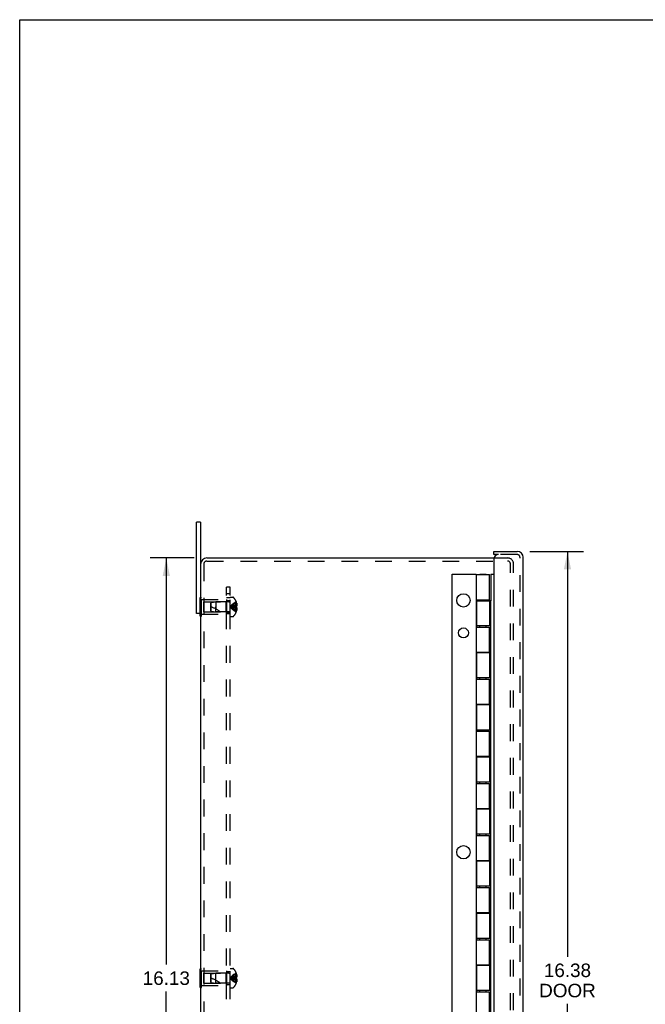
# Model space of a CAD drawing. Header units: inches. Extents: x 0 to 58.7, y 0 to 38.
# Tile 3 of 6: x 0 to 12, y 19.1 to 38. Entities that reach past the tile are written whole.
import ezdxf

# ---------------------------------------------------------------- set-up
doc = ezdxf.new("R2010")
doc.units = ezdxf.units.IN
doc.header["$LTSCALE"] = 3.22661
doc.header["$MEASUREMENT"] = 0
doc.linetypes.add('HIDDEN', pattern=[0.2, 0.1, -0.1])
doc.layers.get('0').update_dxf_attribs({"linetype": 'CONTINUOUS'})
for name, color, linetype in [('DEFAULT_2', 8, 'HIDDEN'), ('DIMENSIONS', 7, 'CONTINUOUS'), ('DOOR_ASSEMBLY', 7, 'CONTINUOUS'), ('SUBPANEL', 7, 'CONTINUOUS')]:
    doc.layers.add(name, color=color, linetype=linetype)
doc.styles.get("Standard").update_dxf_attribs({"font": 'arial.ttf'})
doc.dimstyles.new('DIMSTYLE_1', dxfattribs={"dimtxt": 0.258819, "dimasz": 0.345092, "dimexe": 0.09, "dimexo": 0.07, "dimgap": 0.0375, "dimtad": 0, "dimtih": 1, "dimtoh": 1, "dimzin": 4, "dimdsep": 46, "dimtxsty": 'Standard', "dimblk": '_FILLED', "dimblk1": '_FILLED', "dimblk2": '_FILLED', "dimcen": 0.09, "dimadec": 3, "dimazin": 1, "dimtfac": 1, "dimtdec": 3, "dimtofl": 0, "dimtmove": 0, "dimatfit": 3, "dimldrblk": '_FILLED', "dimfxl": 0, "dimtolj": 1, "dimtzin": 4, "dimarcsym": 0})

# ---------------------------------------------------------------- blocks, each defined once
blk = doc.blocks.new('_FILLED')
at = {"color": 0, "linetype": 'ByBlock'}
blk.add_solid([(0, 0), (-1, 0.2), (-1, -0.2)], dxfattribs=at)
blk = doc.blocks.new('*D1')
at = {"layer": 'DIMENSIONS', "color": 2, "linetype": 'Continuous'}
for p, q in [((9.783, 27.755), (10.813, 27.755)), ((10.503, 27.755), (10.503, 19.976)), ((10.503, 11.38), (10.503, 19.071)), ((9.783, 11.38), (10.813, 11.38))]:
    blk.add_line(p, q, dxfattribs=at)
at = {"layer": 'DIMENSIONS', "color": 2, "linetype": 'Continuous', "xscale": 0.3450920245, "yscale": 0.3450920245, "zscale": 0.3450920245}
for p, rotation in [((10.503, 27.755), 90), ((10.503, 11.38), 270)]:
    blk.add_blockref('_FILLED', p, dxfattribs=dict(at, rotation=rotation))
at = {"layer": 'DIMENSIONS', "color": 2, "linetype": 'Continuous', "insert": (10.503, 19.847), "char_height": 0.2588, "width": 1.08338, "attachment_point": 2, "line_spacing_factor": 0.9}
blk.add_mtext('16.38\\PDOOR', dxfattribs=at)
blk = doc.blocks.new('*D10')
at = {"layer": 'DIMENSIONS', "color": 2, "linetype": 'Continuous'}
for p, q in [((3.346, 27.63), (2.5, 27.63)), ((2.811, 27.63), (2.811, 19.826)), ((2.811, 11.505), (2.811, 19.308)), ((3.346, 11.505), (2.5, 11.505))]:
    blk.add_line(p, q, dxfattribs=at)
at = {"layer": 'DIMENSIONS', "color": 2, "linetype": 'Continuous', "xscale": 0.3450920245, "yscale": 0.3450920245, "zscale": 0.3450920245}
for p, rotation in [((2.811, 27.63), 90), ((2.811, 11.505), 270)]:
    blk.add_blockref('_FILLED', p, dxfattribs=dict(at, rotation=rotation))
at = {"layer": 'DIMENSIONS', "color": 2, "linetype": 'Continuous', "insert": (2.811, 19.696), "char_height": 0.2588, "width": 0.90442, "attachment_point": 2, "line_spacing_factor": 0.9}
blk.add_mtext('16.13', dxfattribs=at)

msp = doc.modelspace()

# ---------------------------------------------------------------- linework, layer by layer
at = {"color": 7, "linetype": 'Continuous'}
for p, q in [((0, 0), (0, 37.96)), ((0, 37.96), (58.666, 37.96)), ((3.468, 28.317), (3.393, 28.317)), ((3.468, 28.317), (3.468, 27.51)), ((3.468, 26.567), (3.393, 26.567)), ((3.463, 26.512), (3.463, 26.567)), ((3.463, 26.512), (3.468, 26.512)), ((3.463, 19.387), (3.463, 19.747)), ((3.463, 19.747), (3.468, 19.747)), ((3.463, 19.657), (3.468, 19.657)), ((3.463, 19.477), (3.468, 19.477)), ((3.463, 19.387), (3.468, 19.387))]:
    msp.add_line(p, q, dxfattribs=at)
at = {"color": 3, "linetype": 'Continuous'}
for p, q in [((3.393, 26.567), (3.393, 28.317)), ((3.588, 27.63), (9.097, 27.63)), ((3.468, 27.51), (3.468, 11.625))]:
    msp.add_line(p, q, dxfattribs=at)
msp.add_arc((3.588, 27.51), 0.12, 90, 180, dxfattribs=at)
at = {"layer": 'DEFAULT_2', "color": 8, "linetype": 'HIDDEN'}
for p, q in [((9.097, 27.63), (9.356, 27.63)), ((3.528, 27.51), (3.528, 11.625)), ((3.588, 27.57), (9.356, 27.57)), ((9.408, 11.855), (9.408, 27.518)), ((9.468, 11.855), (9.468, 27.518)), ((3.463, 26.567), (3.463, 26.872)), ((3.463, 26.872), (3.484, 26.872)), ((3.484, 26.512), (3.484, 26.872)), ((3.484, 26.832), (3.963, 26.832)), ((3.963, 26.832), (3.963, 26.552)), ((4.038, 26.506), (4.038, 26.879)), ((4.038, 26.879), (4.085, 26.879)), ((3.463, 26.782), (3.484, 26.782)), ((3.525, 26.787), (3.525, 26.597)), ((3.525, 26.787), (3.953, 26.787)), ((3.663, 26.766), (3.673, 26.777)), ((3.663, 26.618), (3.663, 26.766)), ((3.673, 26.777), (3.763, 26.786)), ((3.673, 26.607), (3.673, 26.777)), ((3.763, 26.786), (3.763, 26.692)), ((4.01, 26.786), (3.763, 26.786)), ((3.763, 26.598), (3.763, 26.692)), ((3.763, 26.692), (3.763, 26.65)), ((3.953, 26.787), (3.963, 26.797)), ((3.953, 26.787), (3.953, 26.597)), ((4.087, 26.701), (4.066, 26.698)), ((4.108, 26.703), (4.086, 26.701)), ((4.129, 26.705), (4.107, 26.703)), ((4.151, 26.708), (4.129, 26.705)), ((4.151, 26.677), (4.129, 26.679)), ((4.151, 26.792), (4.151, 26.791)), ((4.151, 26.791), (4.151, 26.79)), ((4.151, 26.79), (4.151, 26.708)), ((4.151, 26.761), (4.161, 26.761)), ((4.151, 26.727), (4.166, 26.727)), ((4.151, 26.708), (4.151, 26.707)), ((4.151, 26.708), (4.161, 26.708)), ((4.151, 26.707), (4.151, 26.705)), ((4.151, 26.679), (4.151, 26.677)), ((4.151, 26.677), (4.151, 26.594)), ((4.151, 26.677), (4.151, 26.677)), ((4.161, 26.677), (4.151, 26.677)), ((4.151, 26.657), (4.166, 26.657)), ((3.463, 26.602), (3.484, 26.602)), ((3.468, 26.512), (3.484, 26.512)), ((3.484, 26.552), (3.963, 26.552)), ((3.525, 26.597), (3.953, 26.597)), ((3.663, 26.618), (3.673, 26.607)), ((3.673, 26.607), (3.763, 26.598)), ((4.01, 26.598), (3.763, 26.598)), ((3.953, 26.597), (3.963, 26.587)), ((4.038, 26.506), (4.085, 26.506)), ((4.151, 26.624), (4.161, 26.624)), ((4.151, 26.594), (4.151, 26.593)), ((4.151, 26.593), (4.151, 26.593)), ((3.468, 19.747), (3.484, 19.747)), ((3.468, 19.657), (3.484, 19.657)), ((3.484, 19.387), (3.484, 19.747)), ((3.484, 19.707), (3.963, 19.707)), ((3.525, 19.662), (3.525, 19.472)), ((3.525, 19.662), (3.953, 19.662)), ((3.663, 19.641), (3.673, 19.652)), ((3.673, 19.652), (3.763, 19.661)), ((3.673, 19.482), (3.673, 19.652)), ((3.763, 19.473), (3.763, 19.661)), ((4.01, 19.661), (3.763, 19.661)), ((3.953, 19.662), (3.963, 19.672)), ((3.953, 19.662), (3.953, 19.472)), ((3.963, 19.707), (3.963, 19.427)), ((4.038, 19.381), (4.038, 19.754)), ((4.038, 19.754), (4.085, 19.754)), ((4.151, 19.667), (4.151, 19.666)), ((4.151, 19.666), (4.151, 19.665)), ((4.151, 19.665), (4.151, 19.583)), ((3.468, 19.477), (3.484, 19.477)), ((3.525, 19.472), (3.953, 19.472)), ((3.663, 19.493), (3.663, 19.641)), ((3.663, 19.493), (3.673, 19.482)), ((3.673, 19.482), (3.763, 19.473)), ((4.01, 19.473), (3.763, 19.473)), ((3.953, 19.472), (3.963, 19.462)), ((4.087, 19.576), (4.066, 19.573)), ((4.108, 19.578), (4.086, 19.576)), ((4.129, 19.58), (4.107, 19.578)), ((4.151, 19.583), (4.129, 19.58)), ((4.151, 19.552), (4.129, 19.554)), ((4.151, 19.636), (4.161, 19.636)), ((4.151, 19.602), (4.166, 19.602)), ((4.151, 19.583), (4.161, 19.583)), ((4.151, 19.583), (4.151, 19.582)), ((4.151, 19.57), (4.151, 19.567)), ((4.151, 19.552), (4.151, 19.469)), ((4.161, 19.552), (4.151, 19.552)), ((4.151, 19.552), (4.151, 19.552)), ((4.151, 19.532), (4.166, 19.532)), ((4.151, 19.499), (4.161, 19.499)), ((4.151, 19.469), (4.151, 19.468)), ((4.151, 19.468), (4.151, 19.468)), ((3.468, 19.387), (3.484, 19.387)), ((3.484, 19.427), (3.963, 19.427)), ((4.038, 19.381), (4.085, 19.381))]:
    msp.add_line(p, q, dxfattribs=at)
for points in [[(4.151, 26.791), (4.129, 26.778), (4.107, 26.763), (4.086, 26.747), (4.066, 26.73), (4.046, 26.711), (4.027, 26.692)], [(4.151, 26.761), (4.129, 26.751), (4.108, 26.741), (4.087, 26.73), (4.066, 26.718), (4.047, 26.705), (4.027, 26.692)], [(4.151, 26.727), (4.129, 26.722), (4.108, 26.717), (4.087, 26.711), (4.066, 26.705), (4.047, 26.699), (4.027, 26.692)], [(4.066, 26.698), (4.047, 26.695), (4.027, 26.692)], [(4.066, 26.698), (4.046, 26.695), (4.027, 26.692)], [(4.151, 26.593), (4.129, 26.606), (4.107, 26.621), (4.086, 26.637), (4.066, 26.654), (4.046, 26.673), (4.027, 26.692)], [(4.151, 26.624), (4.129, 26.633), (4.108, 26.643), (4.087, 26.654), (4.066, 26.666), (4.047, 26.679), (4.027, 26.692)], [(4.129, 26.679), (4.107, 26.681), (4.086, 26.683), (4.066, 26.686), (4.046, 26.689), (4.027, 26.692)], [(4.108, 26.681), (4.087, 26.683), (4.066, 26.686), (4.047, 26.689), (4.027, 26.692)], [(4.151, 26.657), (4.129, 26.662), (4.108, 26.667), (4.087, 26.673), (4.066, 26.679), (4.047, 26.685), (4.027, 26.692)], [(4.151, 26.692), (4.151, 26.695), (4.151, 26.697), (4.151, 26.7), (4.151, 26.702), (4.151, 26.705), (4.151, 26.707)], [(4.151, 26.702), (4.151, 26.7), (4.151, 26.697)], [(4.151, 26.677), (4.151, 26.679), (4.151, 26.682), (4.151, 26.684), (4.151, 26.687), (4.151, 26.689), (4.151, 26.692)], [(4.151, 26.687), (4.151, 26.684), (4.151, 26.682)], [(4.161, 26.761), (4.162, 26.756), (4.163, 26.752), (4.164, 26.748), (4.165, 26.744), (4.165, 26.739), (4.166, 26.735), (4.166, 26.731), (4.166, 26.727)], [(4.166, 26.727), (4.166, 26.725), (4.166, 26.722), (4.165, 26.72), (4.165, 26.718), (4.164, 26.715), (4.163, 26.713), (4.162, 26.71), (4.161, 26.708)], [(4.161, 26.677), (4.162, 26.674), (4.163, 26.671), (4.164, 26.669), (4.165, 26.667), (4.165, 26.664), (4.166, 26.662), (4.166, 26.659), (4.166, 26.657)], [(4.166, 26.657), (4.166, 26.653), (4.166, 26.649), (4.165, 26.645), (4.165, 26.64), (4.164, 26.636), (4.163, 26.632), (4.162, 26.628), (4.161, 26.624)], [(4.151, 19.666), (4.129, 19.653), (4.107, 19.638), (4.086, 19.622), (4.066, 19.605), (4.046, 19.586), (4.027, 19.567)], [(4.151, 19.636), (4.129, 19.626), (4.108, 19.616), (4.087, 19.605), (4.066, 19.593), (4.047, 19.58), (4.027, 19.567)], [(4.151, 19.602), (4.129, 19.597), (4.108, 19.592), (4.087, 19.586), (4.066, 19.58), (4.047, 19.574), (4.027, 19.567)], [(4.066, 19.573), (4.047, 19.57), (4.027, 19.567)], [(4.066, 19.573), (4.046, 19.57), (4.027, 19.567)], [(4.151, 19.468), (4.129, 19.481), (4.107, 19.496), (4.086, 19.512), (4.066, 19.529), (4.046, 19.548), (4.027, 19.567)], [(4.151, 19.532), (4.129, 19.537), (4.108, 19.542), (4.087, 19.548), (4.066, 19.554), (4.047, 19.56), (4.027, 19.567)], [(4.151, 19.499), (4.129, 19.508), (4.108, 19.518), (4.087, 19.529), (4.066, 19.541), (4.047, 19.554), (4.027, 19.567)], [(4.129, 19.554), (4.107, 19.556), (4.086, 19.558), (4.066, 19.561), (4.046, 19.564), (4.027, 19.567)], [(4.108, 19.556), (4.087, 19.558), (4.066, 19.561), (4.047, 19.564), (4.027, 19.567)], [(4.151, 19.57), (4.151, 19.572), (4.151, 19.575), (4.151, 19.577), (4.151, 19.58), (4.151, 19.582)], [(4.151, 19.567), (4.151, 19.564), (4.151, 19.562), (4.151, 19.559), (4.151, 19.557), (4.151, 19.554), (4.151, 19.552)], [(4.161, 19.636), (4.162, 19.631), (4.163, 19.627), (4.164, 19.623), (4.165, 19.619), (4.165, 19.614), (4.166, 19.61), (4.166, 19.606), (4.166, 19.602)], [(4.166, 19.602), (4.166, 19.6), (4.166, 19.597), (4.165, 19.595), (4.165, 19.593), (4.164, 19.59), (4.163, 19.588), (4.162, 19.585), (4.161, 19.583)], [(4.161, 19.552), (4.162, 19.549), (4.163, 19.546), (4.164, 19.544), (4.165, 19.542), (4.165, 19.539), (4.166, 19.537), (4.166, 19.534), (4.166, 19.532)], [(4.166, 19.532), (4.166, 19.528), (4.166, 19.524), (4.165, 19.52), (4.165, 19.515), (4.164, 19.511), (4.163, 19.507), (4.162, 19.503), (4.161, 19.499)]]:
    msp.add_lwpolyline(points, dxfattribs=at)
for centre, radius, start, end in [((9.356, 27.518), 0.112, 0, 90), ((3.588, 27.51), 0.06, 90, 180), ((9.356, 27.518), 0.052, 0, 90), ((4.085, 26.859), 0.02, 43.5138, 90), ((3.909, 26.692), 0.262, 22.3613, 43.5138), ((3.493, 26.147), 0.571, 52.1862, 72.6646), ((4.01, 26.814), 0.0282, 270, 360), ((3.909, 26.692), 0.261, 15.1941, 22.0894), ((4.01, 26.57), 0.0282, 0, 90), ((4.085, 26.526), 0.02, 270, 316.4862), ((3.909, 26.692), 0.262, 316.4862, 337.6387), ((3.909, 26.692), 0.261, 337.9106, 344.8059), ((4.01, 19.689), 0.0282, 270, 360), ((4.085, 19.734), 0.02, 43.5138, 90), ((3.909, 19.567), 0.262, 22.3613, 43.5138), ((3.909, 19.567), 0.261, 15.1941, 22.0894), ((3.493, 19.022), 0.571, 52.1862, 72.6646), ((4.01, 19.445), 0.0282, 0, 90), ((3.909, 19.567), 0.262, 316.4862, 337.6387), ((3.909, 19.567), 0.261, 337.9106, 344.8059), ((4.085, 19.401), 0.02, 270, 316.4862)]:
    msp.add_arc(centre, radius, start, end, dxfattribs=at)
at = {"layer": 'DOOR_ASSEMBLY', "color": 7, "linetype": 'Continuous'}
for p, q in [((9.093, 27.695), (9.093, 27.755)), ((9.183, 27.695), (9.093, 27.695)), ((8.29, 11.817), (8.29, 27.317)), ((8.29, 27.317), (8.753, 27.317)), ((8.748, 27.312), (8.761, 27.312)), ((8.753, 27.317), (8.753, 27.312)), ((8.823, 27.312), (8.823, 27.317)), ((8.823, 27.317), (8.946, 27.317)), ((8.946, 27.312), (8.946, 27.317)), ((9.035, 27.317), (9.035, 26.809)), ((9.035, 27.317), (9.093, 27.317)), ((8.751, 26.825), (8.751, 26.305)), ((8.751, 26.825), (8.761, 26.825)), ((8.823, 26.809), (8.823, 26.825)), ((8.946, 26.809), (8.946, 26.825)), ((9.035, 26.809), (9.007, 26.809)), ((9.035, 26.329), (9.035, 26.809)), ((8.751, 26.305), (8.761, 26.305)), ((8.823, 26.305), (8.823, 26.329)), ((8.946, 26.305), (8.946, 26.329)), ((9.035, 26.329), (9.007, 26.329)), ((9.035, 12.809), (9.035, 26.329)), ((8.751, 25.825), (8.751, 25.305)), ((8.751, 25.825), (8.761, 25.825)), ((8.823, 25.809), (8.823, 25.825)), ((8.946, 25.809), (8.946, 25.825)), ((9.035, 25.809), (9.007, 25.809)), ((8.823, 25.305), (8.823, 25.329)), ((8.946, 25.305), (8.946, 25.329)), ((9.035, 25.329), (9.007, 25.329)), ((8.751, 25.305), (8.761, 25.305)), ((8.751, 24.825), (8.751, 24.305)), ((8.751, 24.825), (8.761, 24.825)), ((8.823, 24.809), (8.823, 24.825)), ((8.946, 24.809), (8.946, 24.825)), ((9.035, 24.809), (9.007, 24.809)), ((8.751, 24.305), (8.761, 24.305)), ((8.823, 24.305), (8.823, 24.329)), ((8.946, 24.305), (8.946, 24.329)), ((9.035, 24.329), (9.007, 24.329)), ((8.751, 23.825), (8.751, 23.305)), ((8.751, 23.825), (8.761, 23.825)), ((8.823, 23.809), (8.823, 23.825)), ((8.946, 23.809), (8.946, 23.825)), ((9.035, 23.809), (9.007, 23.809)), ((8.751, 23.305), (8.761, 23.305)), ((8.823, 23.305), (8.823, 23.329)), ((8.946, 23.305), (8.946, 23.329)), ((9.035, 23.329), (9.007, 23.329)), ((8.751, 22.825), (8.751, 22.305)), ((8.751, 22.825), (8.761, 22.825)), ((8.823, 22.809), (8.823, 22.825)), ((8.946, 22.809), (8.946, 22.825)), ((9.035, 22.809), (9.007, 22.809)), ((8.751, 22.305), (8.761, 22.305)), ((8.823, 22.305), (8.823, 22.329)), ((8.946, 22.305), (8.946, 22.329)), ((9.035, 22.329), (9.007, 22.329)), ((8.751, 21.825), (8.751, 21.305)), ((8.751, 21.825), (8.761, 21.825)), ((8.823, 21.809), (8.823, 21.825)), ((8.946, 21.809), (8.946, 21.825)), ((9.035, 21.809), (9.007, 21.809)), ((8.751, 21.305), (8.761, 21.305)), ((8.823, 21.305), (8.823, 21.329)), ((8.946, 21.305), (8.946, 21.329)), ((9.035, 21.329), (9.007, 21.329)), ((8.751, 20.825), (8.761, 20.825)), ((8.751, 20.825), (8.751, 20.305)), ((8.823, 20.809), (8.823, 20.825)), ((8.946, 20.809), (8.946, 20.825)), ((9.035, 20.809), (9.007, 20.809)), ((8.751, 20.305), (8.761, 20.305)), ((8.823, 20.305), (8.823, 20.329)), ((8.946, 20.305), (8.946, 20.329)), ((9.035, 20.329), (9.007, 20.329)), ((8.751, 19.825), (8.761, 19.825)), ((8.751, 19.825), (8.751, 19.305)), ((8.823, 19.809), (8.823, 19.825)), ((8.946, 19.809), (8.946, 19.825)), ((9.035, 19.809), (9.007, 19.809)), ((8.751, 19.305), (8.761, 19.305)), ((8.823, 19.305), (8.823, 19.329)), ((8.946, 19.305), (8.946, 19.329)), ((9.035, 19.329), (9.007, 19.329))]:
    msp.add_line(p, q, dxfattribs=at)
at = {"layer": 'DOOR_ASSEMBLY', "color": 3, "linetype": 'Continuous'}
for p, q in [((9.093, 27.755), (9.541, 27.755)), ((9.093, 27.605), (9.093, 11.53)), ((9.653, 11.492), (9.653, 27.643)), ((8.761, 26.825), (8.761, 27.312)), ((8.761, 27.312), (9.007, 27.312)), ((9.007, 26.825), (9.007, 27.312)), ((8.758, 26.825), (8.758, 26.305)), ((8.761, 26.825), (9.007, 26.825)), ((8.761, 26.809), (8.761, 26.329)), ((8.761, 26.809), (9.007, 26.809)), ((9.007, 26.809), (9.007, 26.329)), ((9.007, 26.329), (8.761, 26.329)), ((8.761, 25.825), (8.761, 26.305)), ((8.761, 26.305), (9.007, 26.305)), ((9.007, 25.825), (9.007, 26.305)), ((8.758, 25.825), (8.758, 25.305)), ((8.761, 25.825), (9.007, 25.825)), ((8.761, 25.809), (8.761, 25.329)), ((9.007, 25.809), (8.761, 25.809)), ((9.007, 25.809), (9.007, 25.329)), ((9.007, 25.329), (8.761, 25.329)), ((8.761, 24.825), (8.761, 25.305)), ((8.761, 25.305), (9.007, 25.305)), ((9.007, 24.825), (9.007, 25.305)), ((8.758, 24.825), (8.758, 24.305)), ((8.761, 24.825), (9.007, 24.825)), ((8.761, 24.809), (8.761, 24.329)), ((9.007, 24.809), (8.761, 24.809)), ((9.007, 24.809), (9.007, 24.329)), ((9.007, 24.329), (8.761, 24.329)), ((8.761, 23.825), (8.761, 24.305)), ((8.761, 24.305), (9.007, 24.305)), ((9.007, 23.825), (9.007, 24.305)), ((8.758, 23.825), (8.758, 23.305)), ((8.761, 23.825), (9.007, 23.825)), ((8.761, 23.809), (8.761, 23.329)), ((9.007, 23.809), (8.761, 23.809)), ((9.007, 23.809), (9.007, 23.329)), ((9.007, 23.329), (8.761, 23.329)), ((8.761, 22.825), (8.761, 23.305)), ((8.761, 23.305), (9.007, 23.305)), ((9.007, 22.825), (9.007, 23.305)), ((8.758, 22.825), (8.758, 22.305)), ((8.761, 22.825), (9.007, 22.825)), ((8.761, 22.809), (8.761, 22.329)), ((9.007, 22.809), (8.761, 22.809)), ((9.007, 22.809), (9.007, 22.329)), ((9.007, 22.329), (8.761, 22.329)), ((8.761, 21.825), (8.761, 22.305)), ((8.761, 22.305), (9.007, 22.305)), ((9.007, 21.825), (9.007, 22.305)), ((8.758, 21.825), (8.758, 21.305)), ((8.761, 21.825), (9.007, 21.825)), ((8.761, 21.809), (8.761, 21.329)), ((9.007, 21.809), (8.761, 21.809)), ((9.007, 21.809), (9.007, 21.329)), ((9.007, 21.329), (8.761, 21.329)), ((8.761, 21.305), (9.007, 21.305)), ((8.761, 20.825), (8.761, 21.305)), ((9.007, 20.825), (9.007, 21.305)), ((8.758, 20.825), (8.758, 20.305)), ((8.761, 20.825), (9.007, 20.825)), ((9.007, 20.809), (8.761, 20.809)), ((8.761, 20.809), (8.761, 20.329)), ((9.007, 20.809), (9.007, 20.329)), ((9.007, 20.329), (8.761, 20.329)), ((8.761, 20.305), (9.007, 20.305)), ((8.761, 19.825), (8.761, 20.305)), ((9.007, 19.825), (9.007, 20.305)), ((8.758, 19.825), (8.758, 19.305)), ((8.761, 19.825), (9.007, 19.825)), ((9.007, 19.809), (8.761, 19.809)), ((8.761, 19.809), (8.761, 19.329)), ((9.007, 19.809), (9.007, 19.329)), ((9.007, 19.329), (8.761, 19.329)), ((8.761, 19.305), (9.007, 19.305)), ((8.761, 18.825), (8.761, 19.305)), ((9.007, 18.825), (9.007, 19.305))]:
    msp.add_line(p, q, dxfattribs=at)
at = {"layer": 'DOOR_ASSEMBLY', "color": 8, "linetype": 'HIDDEN'}
for p, q in [((9.541, 27.695), (9.183, 27.695)), ((9.593, 11.492), (9.593, 27.643))]:
    msp.add_line(p, q, dxfattribs=at)
at = {"layer": 'DOOR_ASSEMBLY', "color": 7, "linetype": 'Continuous'}
for centre, radius in [((8.508, 26.817), 0.128), ((8.508, 26.192), 0.0965), ((8.508, 21.984), 0.128)]:
    msp.add_circle(centre, radius, dxfattribs=at)
at = {"layer": 'DOOR_ASSEMBLY', "color": 3, "linetype": 'Continuous'}
for centre, radius, start, end in [((9.183, 27.605), 0.09, 90, 180), ((9.541, 27.643), 0.112, 0, 90)]:
    msp.add_arc(centre, radius, start, end, dxfattribs=at)
at = {"layer": 'DOOR_ASSEMBLY', "color": 8, "linetype": 'HIDDEN'}
msp.add_arc((9.541, 27.643), 0.052, 0, 90, dxfattribs=at)
at = {"layer": 'SUBPANEL', "color": 8, "linetype": 'HIDDEN'}
for p, q in [((3.963, 12.067), (3.963, 27.067)), ((4.038, 27.067), (3.963, 27.067)), ((4.038, 12.067), (4.038, 27.067)), ((4.038, 26.942), (3.963, 26.942)), ((3.963, 26.873), (4.038, 26.873)), ((3.963, 26.817), (4.038, 26.817)), ((3.963, 26.801), (4.038, 26.801)), ((3.963, 26.583), (4.038, 26.583)), ((3.963, 26.567), (4.038, 26.567)), ((3.963, 19.692), (4.038, 19.692)), ((3.963, 19.442), (4.038, 19.442))]:
    msp.add_line(p, q, dxfattribs=at)

# ---------------------------------------------------------------- dimensions: what is measured, and where the dimension line sits
at = {"layer": 'DIMENSIONS', "color": 2, "linetype": 'Continuous'}
dim = msp.add_linear_dim(base=(2.810766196, 11.504507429), p1=(3.416397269, 27.629507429), p2=(3.416397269, 11.504507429), angle=270, dimstyle='DIMSTYLE_1', dxfattribs=at)
dim.commit()
dim.dimension.update_dxf_attribs({"geometry": '*D10', "text_midpoint": (2.82176279, 19.565564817), "dimtype": 160})
dim = msp.add_linear_dim(base=(10.502807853, 11.379507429), p1=(9.712526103, 27.754507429), p2=(9.712526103, 11.379507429), angle=270, text='<>\\PDOOR', dimstyle='DIMSTYLE_1', dxfattribs=at)
dim.commit()
dim.dimension.update_dxf_attribs({"geometry": '*D1', "text_midpoint": (10.502807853, 19.523516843), "dimtype": 160})

doc.saveas('drawing.dxf')
